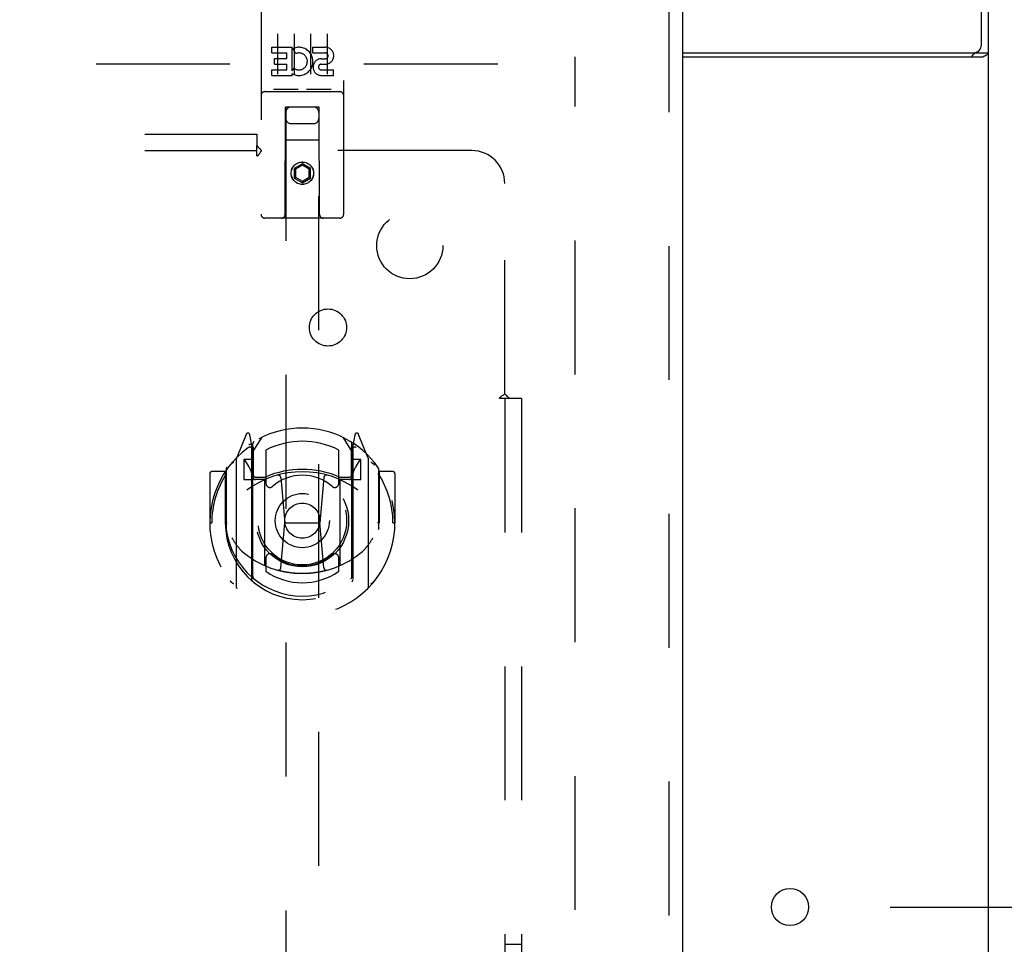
# Model space of a CAD drawing. Header units: inches. Extents: x 0 to 184, y 0 to 119.
# Tile 10 of 20: x 86.71 to 94.16, y 68.49 to 75.48. Entities that reach past the tile are written whole.
import ezdxf

# ---------------------------------------------------------------- set-up
doc = ezdxf.new("R2010")
doc.units = ezdxf.units.IN
doc.header["$LTSCALE"] = 10.121375
doc.header["$MEASUREMENT"] = 0
doc.linetypes.add('HIDDEN', pattern=[0.2, 0.1, -0.1])
doc.layers.get('0').update_dxf_attribs({"linetype": 'CONTINUOUS'})
for name, color, linetype in [('DEFAULT_2', 8, 'HIDDEN'), ('DIMENSIONS', 7, 'CONTINUOUS'), ('DOOR_ASSEMBLY', 7, 'CONTINUOUS'), ('SUBPANEL', 7, 'CONTINUOUS')]:
    doc.layers.add(name, color=color, linetype=linetype)
doc.styles.get("Standard").update_dxf_attribs({"font": 'arial.ttf'})
doc.dimstyles.new('DIMSTYLE_1', dxfattribs={"dimtxt": 0.811875, "dimasz": 1.0825, "dimexe": 0.09, "dimexo": 0.07, "dimgap": 0.0375, "dimtad": 0, "dimtih": 1, "dimtoh": 1, "dimzin": 4, "dimdsep": 46, "dimtxsty": 'Standard', "dimblk": '_FILLED', "dimblk1": '_FILLED', "dimblk2": '_FILLED', "dimcen": 0.09, "dimadec": 3, "dimazin": 1, "dimtfac": 1, "dimtdec": 3, "dimtofl": 0, "dimtmove": 0, "dimatfit": 3, "dimldrblk": '_FILLED', "dimfxl": 0, "dimtolj": 1, "dimtzin": 4, "dimarcsym": 0})

# ---------------------------------------------------------------- blocks, each defined once
blk = doc.blocks.new('_FILLED')
at = {"color": 0, "linetype": 'ByBlock'}
blk.add_solid([(0, 0), (-1, 0.2), (-1, -0.2)], dxfattribs=at)
blk = doc.blocks.new('*D13')
at = {"layer": 'DIMENSIONS', "color": 2, "linetype": 'Continuous'}
for p, q in [((94.6812, 78.6456), (97.1071, 78.6456)), ((96.1329, 78.6456), (96.1329, 74.52)), ((96.1329, 68.7706), (96.1329, 72.8963)), ((93.2932, 68.7706), (97.1071, 68.7706))]:
    blk.add_line(p, q, dxfattribs=at)
at = {"layer": 'DIMENSIONS', "color": 2, "linetype": 'Continuous', "xscale": 1.0825, "yscale": 1.0825, "zscale": 1.0825}
for p, rotation in [((96.1329, 78.6456), 90), ((96.1329, 68.7706), 270)]:
    blk.add_blockref('_FILLED', p, dxfattribs=dict(at, rotation=rotation))
at = {"layer": 'DIMENSIONS', "color": 2, "linetype": 'Continuous', "insert": (96.1329, 74.1141), "char_height": 0.81188, "width": 2.206248, "attachment_point": 2, "line_spacing_factor": 0.9}
blk.add_mtext('9.88', dxfattribs=at)
blk = doc.blocks.new('*D14')
at = {"layer": 'DIMENSIONS', "color": 2, "linetype": 'Continuous'}
for p, q in [((92.5355, 63.4654), (92.5355, 61.5218)), ((92.5355, 62.4961), (90.3705, 62.4961)), ((94.0355, 62.4961), (96.1626, 62.4961))]:
    blk.add_line(p, q, dxfattribs=at)
at = {"layer": 'DIMENSIONS', "color": 2, "linetype": 'Continuous', "xscale": 1.0825, "yscale": 1.0825, "zscale": 1.0825}
blk.add_blockref('_FILLED', (92.5355, 62.4961), dxfattribs=at)
at = {"layer": 'DIMENSIONS', "color": 2, "linetype": 'Continuous', "xscale": 1.0825, "yscale": 1.0825, "zscale": 1.0825, "rotation": 180}
blk.add_blockref('_FILLED', (94.0355, 62.4961), dxfattribs=at)
at = {"layer": 'DIMENSIONS', "color": 2, "linetype": 'Continuous', "insert": (96.5685, 62.902), "char_height": 0.81188, "width": 2.206248, "attachment_point": 1, "line_spacing_factor": 0.9}
blk.add_mtext('1.50', dxfattribs=at)

msp = doc.modelspace()

# ---------------------------------------------------------------- linework, layer by layer
at = {"color": 3, "linetype": 'Continuous'}
for p, q in [((93.9835, 75.2889), (93.9835, 78.6456)), ((94.0355, 10.7496), (94.0355, 78.5416)), ((91.723, 75.2289), (93.9235, 75.2289)), ((91.723, 75.1976), (93.9948, 75.1976))]:
    msp.add_line(p, q, dxfattribs=at)
at = {"color": 7, "linetype": 'Continuous'}
for p, q in [((93.9315, 75.2295), (93.9315, 75.2282)), ((93.9315, 75.2282), (94.0355, 75.2282))]:
    msp.add_line(p, q, dxfattribs=at)
for points in [[(93.9132, 75.1976), (93.9129, 75.1988), (93.9127, 75.2002), (93.9127, 75.2016), (93.9129, 75.2032), (93.9133, 75.2048), (93.914, 75.2064), (93.9149, 75.2081), (93.9161, 75.2096), (93.9173, 75.211), (93.9186, 75.2123), (93.92, 75.2136), (93.9215, 75.2149), (93.9245, 75.2175)], [(93.9245, 75.2175), (93.926, 75.2188), (93.9274, 75.2202), (93.9286, 75.2215), (93.9296, 75.2229), (93.9305, 75.2242), (93.931, 75.2256), (93.9313, 75.2269), (93.9315, 75.2282)]]:
    msp.add_lwpolyline(points, dxfattribs=at)
at = {"color": 3, "linetype": 'Continuous'}
for points in [[(93.9948, 75.1976), (93.9966, 75.1992), (93.9986, 75.2007), (94.001, 75.2023), (94.0037, 75.2038), (94.0065, 75.2053), (94.0095, 75.2068)], [(94.0095, 75.2068), (94.0155, 75.2098), (94.0184, 75.2113), (94.0212, 75.2128), (94.0238, 75.2142), (94.0262, 75.2157), (94.0285, 75.2174), (94.0306, 75.2191), (94.0323, 75.2208), (94.0336, 75.2224), (94.0345, 75.224), (94.0351, 75.2256), (94.0354, 75.227), (94.0355, 75.2282)]]:
    msp.add_lwpolyline(points, dxfattribs=at)
msp.add_circle((92.5355, 68.7706), 0.1405, dxfattribs=at)
msp.add_arc((93.9235, 75.2889), 0.06, 270, 360, dxfattribs=at)
at = {"layer": 'DEFAULT_2', "color": 8, "linetype": 'HIDDEN'}
for p, q in [((56.9245, 75.1456), (90.8965, 75.1456)), ((90.9105, 14.0936), (90.9105, 75.1976))]:
    msp.add_line(p, q, dxfattribs=at)
at = {"layer": 'DOOR_ASSEMBLY', "color": 8, "linetype": 'HIDDEN'}
for p, q in [((88.5355, 75.7331), (88.5355, 74.0081)), ((89.1605, 74.0081), (89.1605, 75.7331)), ((91.619, 75.7916), (91.619, 13.4996)), ((88.6605, 75.372), (88.6605, 75.066)), ((88.7855, 75.372), (88.7855, 75.066)), ((88.9105, 75.372), (88.9105, 75.066)), ((89.0355, 75.372), (89.0355, 75.066)), ((88.6161, 75.2279), (88.6161, 75.2704)), ((88.6161, 75.2704), (88.7722, 75.2704)), ((88.6161, 75.2279), (88.7296, 75.2279)), ((88.7296, 75.1855), (88.7296, 75.2279)), ((88.7722, 75.0928), (88.7722, 75.2704)), ((88.7966, 75.2223), (88.7797, 75.2614)), ((88.9285, 75.2279), (88.9285, 75.2704)), ((88.9285, 75.2704), (89.0209, 75.2704)), ((88.9285, 75.2279), (89.0209, 75.2279)), ((88.6374, 75.143), (88.6374, 75.1855)), ((88.6374, 75.1855), (88.7296, 75.1855)), ((88.6374, 75.143), (88.7296, 75.143)), ((88.7296, 75.0996), (88.7296, 75.143)), ((88.9885, 75.1431), (89.0347, 75.1431)), ((88.9924, 75.184), (89.0209, 75.184)), ((88.6161, 75.0571), (88.6161, 75.0996)), ((88.6161, 75.0996), (88.7296, 75.0996)), ((88.6161, 75.0571), (88.7722, 75.0571)), ((88.7722, 75.0928), (88.7852, 75.1113)), ((88.7722, 75.0571), (88.7722, 75.0694)), ((88.7757, 75.0676), (88.7722, 75.0694)), ((88.9924, 75.0996), (89.0848, 75.0996)), ((88.9924, 75.0571), (89.0848, 75.0571)), ((89.0848, 75.0571), (89.0848, 75.0996)), ((88.5655, 74.9351), (89.1305, 74.9351)), ((88.8091, 74.9511), (88.637, 74.9511)), ((89.0591, 74.9511), (88.887, 74.9511)), ((88.718, 74.0081), (88.7215, 74.8181)), ((88.723, 74.8181), (88.7215, 74.8181)), ((88.723, 74.8181), (88.723, 46.8163)), ((88.973, 74.8181), (88.723, 74.8181)), ((88.973, 46.8163), (88.973, 74.8181)), ((88.9745, 74.8181), (88.973, 74.8181)), ((88.978, 74.0081), (88.9745, 74.8181)), ((88.763, 74.6931), (88.933, 74.6931)), ((88.9755, 74.5681), (88.7204, 74.5681)), ((88.848, 74.39), (88.7855, 74.3539)), ((88.848, 74.39), (88.848, 74.3784)), ((88.9105, 74.3539), (88.848, 74.39)), ((88.7855, 74.3539), (88.7855, 74.2817)), ((88.7855, 74.3539), (88.7955, 74.3481)), ((88.848, 74.3784), (88.7955, 74.3481)), ((88.7955, 74.3481), (88.7955, 74.2875)), ((88.9005, 74.3481), (88.848, 74.3784)), ((88.9105, 74.3539), (88.9005, 74.3481)), ((88.9005, 74.2875), (88.9005, 74.3481)), ((88.9105, 74.2817), (88.9105, 74.3539)), ((88.7855, 74.2817), (88.7955, 74.2875)), ((88.7855, 74.2817), (88.848, 74.2457)), ((88.7955, 74.2875), (88.848, 74.2572)), ((88.848, 74.2572), (88.9005, 74.2875)), ((88.848, 74.2457), (88.9105, 74.2817)), ((88.848, 74.2457), (88.848, 74.2572)), ((88.9105, 74.2817), (88.9005, 74.2875)), ((89.1305, 73.9781), (88.5655, 73.9781)), ((88.4225, 72.344), (88.3523, 72.1685)), ((88.4655, 72.2604), (88.4512, 72.341)), ((88.473, 72.2132), (88.543, 72.3222)), ((89.153, 72.3222), (89.223, 72.2132)), ((89.2447, 72.341), (89.2305, 72.2604)), ((89.3436, 72.1685), (89.2734, 72.344)), ((88.4442, 72.2639), (88.4439, 72.2638)), ((88.4442, 72.2639), (88.4439, 72.2638)), ((88.4446, 72.2643), (88.4442, 72.2639)), ((88.4655, 71.2442), (88.4655, 72.2604)), ((88.473, 71.269), (88.473, 72.2721)), ((88.4755, 72.2474), (88.4755, 72.0401)), ((88.573, 72.2254), (88.573, 71.9727)), ((89.123, 71.9727), (89.123, 72.2254)), ((89.2205, 72.0401), (89.2205, 72.2474)), ((89.223, 71.269), (89.223, 72.2721)), ((89.2305, 72.2604), (89.2305, 71.2442)), ((89.252, 72.2638), (89.2475, 72.2669)), ((88.348, 72.1579), (88.348, 71.1904)), ((88.4055, 72.1532), (88.4055, 72.0032)), ((88.473, 72.1532), (88.4055, 72.1532)), ((89.2905, 72.1532), (89.223, 72.1532)), ((89.2905, 72.0032), (89.2905, 72.1532)), ((89.348, 71.1904), (89.348, 72.1579)), ((88.273, 72.085), (88.273, 71.6275)), ((88.4137, 72.1455), (88.4432, 72.0996)), ((89.2527, 72.0996), (89.2822, 72.1455)), ((89.423, 72.085), (89.423, 71.6275)), ((88.148, 72.0473), (88.148, 71.6741)), ((88.2655, 72.0623), (88.163, 72.0623)), ((88.2655, 72.0623), (88.2655, 71.6741)), ((88.2735, 72.0473), (88.2655, 72.0623)), ((88.4055, 72.0032), (88.4655, 72.0032)), ((88.5655, 72.0021), (88.493, 72.0021)), ((88.4955, 72.0201), (88.5613, 72.0201)), ((88.6849, 72.0183), (88.7155, 71.6741)), ((89.011, 72.0183), (88.9805, 71.6741)), ((89.203, 72.0021), (89.1305, 72.0021)), ((89.1346, 72.0201), (89.2005, 72.0201)), ((89.2305, 72.0032), (89.2905, 72.0032)), ((89.4305, 72.0623), (89.4224, 72.0473)), ((89.4305, 71.6741), (89.4305, 72.0623)), ((89.533, 72.0623), (89.4305, 72.0623)), ((89.548, 72.0473), (89.548, 71.6741)), ((88.5655, 71.361), (88.5655, 71.9922)), ((89.1305, 71.9922), (89.1305, 71.361)), ((88.148, 71.6741), (88.163, 71.6741)), ((88.2655, 71.6741), (88.2805, 71.6742)), ((88.273, 71.6275), (88.2731, 71.6248)), ((88.6853, 71.3348), (88.7155, 71.6741)), ((88.7155, 71.6741), (88.9805, 71.6741)), ((89.0106, 71.3348), (88.9805, 71.6741)), ((89.4305, 71.6741), (89.4155, 71.6742)), ((89.423, 71.6275), (89.4228, 71.6248)), ((89.533, 71.6741), (89.548, 71.6741)), ((88.573, 71.4115), (88.573, 71.3087)), ((89.123, 71.3087), (89.123, 71.4115))]:
    msp.add_line(p, q, dxfattribs=at)
at = {"layer": 'DOOR_ASSEMBLY', "color": 3, "linetype": 'Continuous'}
msp.add_line((91.723, 75.7916), (91.723, 13.4996), dxfattribs=at)
at = {"layer": 'DOOR_ASSEMBLY', "color": 8, "linetype": 'HIDDEN'}
for points in [[(88.637, 74.9511), (88.6368, 74.9511), (88.6366, 74.9511), (88.6364, 74.9511), (88.6362, 74.9511), (88.636, 74.9512), (88.6358, 74.9512), (88.6356, 74.9512), (88.6354, 74.9512), (88.6352, 74.9512), (88.6351, 74.9512), (88.6349, 74.9512), (88.6347, 74.9512), (88.6345, 74.9513), (88.6344, 74.9513), (88.6342, 74.9513), (88.634, 74.9513), (88.6339, 74.9513), (88.6337, 74.9514), (88.6336, 74.9514), (88.6334, 74.9514), (88.6333, 74.9514), (88.6331, 74.9515), (88.633, 74.9515), (88.6329, 74.9515), (88.6327, 74.9515), (88.6326, 74.9516), (88.6325, 74.9516), (88.6323, 74.9516), (88.6322, 74.9517), (88.6321, 74.9517), (88.632, 74.9517), (88.6318, 74.9518), (88.6317, 74.9518), (88.6316, 74.9518), (88.6315, 74.9519), (88.6314, 74.9519), (88.6313, 74.952), (88.6312, 74.952), (88.6311, 74.952), (88.631, 74.9521), (88.6309, 74.9521), (88.6308, 74.9522), (88.6307, 74.9522), (88.6306, 74.9523), (88.6305, 74.9523), (88.6305, 74.9523)], [(88.8155, 74.9523), (88.8154, 74.9523), (88.8153, 74.9522), (88.8152, 74.9522), (88.8151, 74.9522), (88.815, 74.9521), (88.8149, 74.9521), (88.8148, 74.952), (88.8147, 74.952), (88.8146, 74.952), (88.8145, 74.9519), (88.8144, 74.9519), (88.8143, 74.9518), (88.8142, 74.9518), (88.8141, 74.9518), (88.8139, 74.9517), (88.8138, 74.9517), (88.8137, 74.9517), (88.8136, 74.9516), (88.8134, 74.9516), (88.8133, 74.9516), (88.8132, 74.9515), (88.813, 74.9515), (88.8129, 74.9515), (88.8128, 74.9515), (88.8126, 74.9514), (88.8125, 74.9514), (88.8123, 74.9514), (88.8122, 74.9514), (88.812, 74.9513), (88.8119, 74.9513), (88.8117, 74.9513), (88.8115, 74.9513), (88.8114, 74.9513), (88.8112, 74.9512), (88.811, 74.9512), (88.8108, 74.9512), (88.8107, 74.9512), (88.8105, 74.9512), (88.8103, 74.9512), (88.8101, 74.9512), (88.8099, 74.9512), (88.8097, 74.9511), (88.8095, 74.9511), (88.8093, 74.9511), (88.8091, 74.9511)], [(88.887, 74.9511), (88.8868, 74.9511), (88.8866, 74.9511), (88.8864, 74.9511), (88.8862, 74.9511), (88.886, 74.9512), (88.8858, 74.9512), (88.8856, 74.9512), (88.8854, 74.9512), (88.8852, 74.9512), (88.8851, 74.9512), (88.8849, 74.9512), (88.8847, 74.9512), (88.8845, 74.9513), (88.8844, 74.9513), (88.8842, 74.9513), (88.884, 74.9513), (88.8839, 74.9513), (88.8837, 74.9514), (88.8836, 74.9514), (88.8834, 74.9514), (88.8833, 74.9514), (88.8831, 74.9515), (88.883, 74.9515), (88.8829, 74.9515), (88.8827, 74.9515), (88.8826, 74.9516), (88.8825, 74.9516), (88.8823, 74.9516), (88.8822, 74.9517), (88.8821, 74.9517), (88.882, 74.9517), (88.8819, 74.9518), (88.8817, 74.9518), (88.8816, 74.9518), (88.8815, 74.9519), (88.8814, 74.9519), (88.8813, 74.952), (88.8812, 74.952), (88.8811, 74.952), (88.881, 74.9521), (88.8809, 74.9521), (88.8808, 74.9522), (88.8807, 74.9522), (88.8806, 74.9522), (88.8805, 74.9523), (88.8805, 74.9523)], [(89.0655, 74.9523), (89.0654, 74.9523), (89.0653, 74.9523), (89.0652, 74.9522), (89.0651, 74.9522), (89.065, 74.9521), (89.0649, 74.9521), (89.0648, 74.952), (89.0647, 74.952), (89.0646, 74.952), (89.0645, 74.9519), (89.0644, 74.9519), (89.0643, 74.9518), (89.0642, 74.9518), (89.0641, 74.9518), (89.0639, 74.9517), (89.0638, 74.9517), (89.0637, 74.9517), (89.0636, 74.9516), (89.0635, 74.9516), (89.0633, 74.9516), (89.0632, 74.9515), (89.0631, 74.9515), (89.0629, 74.9515), (89.0628, 74.9515), (89.0626, 74.9514), (89.0625, 74.9514), (89.0623, 74.9514), (89.0622, 74.9514), (89.062, 74.9513), (89.0619, 74.9513), (89.0617, 74.9513), (89.0615, 74.9513), (89.0614, 74.9513), (89.0612, 74.9512), (89.061, 74.9512), (89.0608, 74.9512), (89.0607, 74.9512), (89.0605, 74.9512), (89.0603, 74.9512), (89.0601, 74.9512), (89.0599, 74.9512), (89.0597, 74.9511), (89.0595, 74.9511), (89.0593, 74.9511), (89.0591, 74.9511)], [(88.3026, 72.1129), (88.3033, 72.1138), (88.3039, 72.1146), (88.3047, 72.1154), (88.3054, 72.1162), (88.3061, 72.117), (88.3068, 72.1178), (88.3076, 72.1186), (88.3083, 72.1194), (88.3091, 72.1201), (88.3098, 72.1209), (88.3106, 72.1216), (88.3114, 72.1223), (88.3122, 72.123), (88.313, 72.1237), (88.3138, 72.1244), (88.3146, 72.1251), (88.3154, 72.1257), (88.3162, 72.1264), (88.3171, 72.127), (88.3179, 72.1276), (88.3187, 72.1282), (88.3196, 72.1288), (88.3205, 72.1294), (88.3213, 72.13), (88.3222, 72.1305), (88.3231, 72.131), (88.324, 72.1316), (88.3249, 72.1321), (88.3258, 72.1325), (88.3267, 72.133), (88.3276, 72.1335), (88.3285, 72.1339), (88.3294, 72.1344), (88.3304, 72.1348)], [(89.3655, 72.1348), (89.3665, 72.1344), (89.3674, 72.1339), (89.3683, 72.1335), (89.3692, 72.133), (89.3702, 72.1325), (89.3711, 72.1321), (89.3719, 72.1316), (89.3728, 72.131), (89.3737, 72.1305), (89.3746, 72.13), (89.3755, 72.1294), (89.3763, 72.1288), (89.3772, 72.1282), (89.378, 72.1276), (89.3789, 72.127), (89.3797, 72.1264), (89.3805, 72.1257), (89.3813, 72.1251), (89.3821, 72.1244), (89.3829, 72.1237), (89.3837, 72.123), (89.3845, 72.1223), (89.3853, 72.1216), (89.3861, 72.1209), (89.3869, 72.1201), (89.3876, 72.1194), (89.3884, 72.1186), (89.3891, 72.1178), (89.3898, 72.117), (89.3905, 72.1162), (89.3913, 72.1154), (89.392, 72.1146), (89.3927, 72.1138), (89.3933, 72.1129)], [(88.3155, 71.5607), (88.3186, 71.5555), (88.3216, 71.5504), (88.3246, 71.5456), (88.3274, 71.541), (88.3302, 71.5366), (88.333, 71.5323), (88.3356, 71.5283), (88.3383, 71.5244), (88.3408, 71.5206), (88.3433, 71.517), (88.3457, 71.5135), (88.3481, 71.5102), (88.3505, 71.507), (88.3528, 71.5039), (88.355, 71.501), (88.3572, 71.4981), (88.3594, 71.4954), (88.3615, 71.4927), (88.3636, 71.4902), (88.3657, 71.4877), (88.3677, 71.4853), (88.3697, 71.4831), (88.3716, 71.4809), (88.3735, 71.4788), (88.3754, 71.4768), (88.3772, 71.4748), (88.379, 71.4729), (88.3807, 71.4711), (88.3825, 71.4694), (88.3842, 71.4678), (88.3858, 71.4662), (88.3874, 71.4646), (88.389, 71.4632), (88.3906, 71.4618), (88.3921, 71.4604), (88.3936, 71.4591)], [(89.3023, 71.4591), (89.3038, 71.4604), (89.3053, 71.4617), (89.3069, 71.4631), (89.3085, 71.4646), (89.3101, 71.4661), (89.3117, 71.4677), (89.3134, 71.4694), (89.3152, 71.4711), (89.3169, 71.4729), (89.3187, 71.4748), (89.3205, 71.4767), (89.3224, 71.4788), (89.3243, 71.4809), (89.3262, 71.4831), (89.3282, 71.4853), (89.3302, 71.4877), (89.3323, 71.4901), (89.3343, 71.4927), (89.3365, 71.4953), (89.3386, 71.4981), (89.3409, 71.5009), (89.3431, 71.5039), (89.3454, 71.507), (89.3477, 71.5102), (89.3501, 71.5135), (89.3526, 71.517), (89.3551, 71.5206), (89.3576, 71.5243), (89.3603, 71.5282), (89.3629, 71.5323), (89.3657, 71.5365), (89.3685, 71.541), (89.3713, 71.5456), (89.3743, 71.5504), (89.3773, 71.5555), (89.3805, 71.5607)], [(89.0359, 71.3173), (89.0305, 71.3159), (89.0251, 71.3144), (89.0197, 71.313), (89.0142, 71.3117), (89.0088, 71.3104), (89.0034, 71.3091), (88.9979, 71.3079), (88.9924, 71.3067), (88.9869, 71.3056), (88.9815, 71.3045), (88.976, 71.3034), (88.9704, 71.3024), (88.9649, 71.3015), (88.9594, 71.3006), (88.9539, 71.2997), (88.9483, 71.2989), (88.9428, 71.2981), (88.9373, 71.2974), (88.9317, 71.2967), (88.9261, 71.296), (88.9206, 71.2954), (88.915, 71.2949), (88.9094, 71.2943), (88.9039, 71.2939), (88.8983, 71.2934), (88.8927, 71.2931), (88.8871, 71.2927), (88.8815, 71.2924), (88.8759, 71.2922), (88.8703, 71.292), (88.8647, 71.2918), (88.8591, 71.2917), (88.8536, 71.2917), (88.848, 71.2916), (88.8424, 71.2917), (88.8368, 71.2917), (88.8312, 71.2918), (88.8256, 71.292), (88.82, 71.2922), (88.8144, 71.2924), (88.8088, 71.2927), (88.8032, 71.2931), (88.7976, 71.2934), (88.792, 71.2939), (88.7865, 71.2943), (88.7809, 71.2949), (88.7753, 71.2954), (88.7698, 71.296), (88.7642, 71.2967), (88.7587, 71.2974), (88.7531, 71.2981), (88.7476, 71.2989), (88.742, 71.2997), (88.7365, 71.3006), (88.731, 71.3015), (88.7255, 71.3024), (88.72, 71.3034), (88.7145, 71.3045), (88.709, 71.3056), (88.7035, 71.3067), (88.698, 71.3079), (88.6926, 71.3091), (88.6871, 71.3104), (88.6817, 71.3117), (88.6762, 71.313), (88.6708, 71.3144), (88.6654, 71.3159), (88.66, 71.3173)], [(88.3304, 71.2135), (88.3294, 71.2139), (88.3285, 71.2143), (88.3276, 71.2148), (88.3267, 71.2152), (88.3258, 71.2157), (88.3249, 71.2162), (88.324, 71.2167), (88.3231, 71.2172), (88.3222, 71.2178), (88.3213, 71.2183), (88.3204, 71.2189), (88.3196, 71.2195), (88.3187, 71.22), (88.3179, 71.2206), (88.317, 71.2213), (88.3162, 71.2219), (88.3154, 71.2225), (88.3146, 71.2232), (88.3138, 71.2239), (88.313, 71.2245), (88.3122, 71.2252), (88.3114, 71.2259), (88.3106, 71.2267), (88.3098, 71.2274), (88.3091, 71.2281), (88.3083, 71.2289), (88.3076, 71.2297), (88.3068, 71.2304), (88.3061, 71.2312), (88.3054, 71.232), (88.3047, 71.2328), (88.3039, 71.2337), (88.3033, 71.2345), (88.3026, 71.2353)], [(89.3933, 71.2353), (89.3927, 71.2345), (89.392, 71.2337), (89.3913, 71.2328), (89.3905, 71.232), (89.3898, 71.2312), (89.3891, 71.2304), (89.3884, 71.2297), (89.3876, 71.2289), (89.3869, 71.2281), (89.3861, 71.2274), (89.3853, 71.2267), (89.3845, 71.2259), (89.3837, 71.2252), (89.3829, 71.2245), (89.3821, 71.2239), (89.3813, 71.2232), (89.3805, 71.2225), (89.3797, 71.2219), (89.3789, 71.2213), (89.378, 71.2206), (89.3772, 71.22), (89.3763, 71.2195), (89.3755, 71.2189), (89.3746, 71.2183), (89.3737, 71.2178), (89.3728, 71.2172), (89.3719, 71.2167), (89.3711, 71.2162), (89.3702, 71.2157), (89.3692, 71.2152), (89.3683, 71.2148), (89.3674, 71.2143), (89.3665, 71.2139), (89.3655, 71.2135)]]:
    msp.add_lwpolyline(points, dxfattribs=at)
for centre, radius in [((88.848, 74.3181), 0.085), ((88.848, 74.3181), 0.0845), ((88.848, 71.6921), 0.35), ((88.848, 71.6921), 0.335), ((88.848, 71.6921), 0.205), ((88.848, 71.6921), 0.133)]:
    msp.add_circle(centre, radius, dxfattribs=at)
for centre, radius, start, end in [((88.822, 75.1636), 0.1065, 244.26362, 113.40274), ((88.822, 75.1636), 0.0639, 234.88948, 113.40261), ((89.021, 75.206), 0.0644, 282.29948, 90.07752), ((89.0209, 75.206), 0.0219, 269.90115, 90), ((88.9924, 75.1206), 0.0635, 90, 270), ((88.9924, 75.1215), 0.0219, 100.307, 270), ((88.5655, 74.9051), 0.03, 90, 180), ((89.1305, 74.9051), 0.03, 0, 90), ((88.763, 74.7781), 0.04, 90, 180), ((88.933, 74.7781), 0.04, 0, 90), ((88.763, 74.7331), 0.04, 180, 270), ((88.933, 74.7331), 0.04, 270, 360), ((88.5655, 74.0081), 0.03, 180, 270), ((88.688, 74.0081), 0.03, 270, 360), ((89.008, 74.0081), 0.03, 180, 270), ((89.1305, 74.0081), 0.03, 270, 360), ((88.848, 71.6921), 0.7, 35.29614, 144.70386), ((88.4365, 72.3384), 0.015, 10, 158.19585), ((89.2594, 72.3384), 0.015, 21.80415, 170), ((88.848, 71.6741), 0.7, 125.51263, 54.48737), ((88.453, 72.2276), 0.02, 0, 125.51263), ((88.4555, 72.2474), 0.02, 0, 125.25426), ((88.493, 72.2721), 0.02, 121.4688, 179.99919), ((88.848, 71.6921), 0.6, 62.72039, 117.27961), ((89.203, 72.2721), 0.02, 0, 58.52955), ((89.2405, 72.2474), 0.02, 54.74574, 180), ((89.243, 72.2276), 0.02, 54.48737, 180), ((88.363, 72.1579), 0.015, 135.07479, 180), ((88.418, 72.1482), 0.005, 90, 212.67924), ((89.278, 72.1482), 0.005, 327.32076, 90), ((89.333, 72.1579), 0.015, 0, 44.92521), ((88.293, 72.085), 0.02, 144.70386, 180), ((88.285, 71.9981), 0.188, 0, 32.67924), ((88.848, 71.3796), 0.7, 66.53604, 113.46396), ((89.411, 71.9981), 0.188, 147.32076, 180), ((89.403, 72.085), 0.02, 0, 35.29614), ((88.163, 72.0473), 0.015, 90, 180), ((88.848, 71.6741), 0.685, 146.98851, 180), ((88.848, 71.3616), 0.7, 53.23192, 126.76808), ((88.493, 72.0221), 0.02, 180, 270), ((88.4955, 72.0401), 0.02, 180, 270), ((88.5613, 72.0401), 0.02, 270, 293.46396), ((88.5805, 71.9922), 0.015, 112.9863, 180), ((88.848, 71.6921), 0.3425, 48.87392, 131.12608), ((88.6649, 72.0165), 0.02, 5.07961, 105.6131), ((89.031, 72.0165), 0.02, 74.3869, 174.92039), ((89.1155, 71.9922), 0.015, 0, 67.0137), ((89.1346, 72.0401), 0.02, 246.53604, 270), ((89.2005, 72.0401), 0.02, 270, 360), ((89.203, 72.0221), 0.02, 270, 360), ((88.848, 71.6741), 0.685, 0, 33.01149), ((89.533, 72.0473), 0.015, 0, 90), ((88.603, 71.9727), 0.03, 180, 311.12608), ((89.093, 71.9727), 0.03, 228.87392, 360), ((88.848, 71.6766), 0.5825, 180.24643, 359.75357), ((88.293, 71.6275), 0.02, 180, 187.66218), ((89.403, 71.6275), 0.02, 352.33782, 360), ((88.848, 71.7021), 0.58, 187.66218, 352.33782), ((88.848, 71.9916), 0.7, 229.52902, 310.47098), ((88.603, 71.4115), 0.03, 48.87392, 180), ((88.848, 71.6921), 0.3425, 228.87392, 311.12608), ((89.093, 71.4115), 0.03, 0, 131.12608), ((88.5805, 71.361), 0.015, 180, 247.0137), ((88.6654, 71.3366), 0.02, 254.42484, 354.92039), ((89.0305, 71.3366), 0.02, 185.07961, 285.57516), ((89.1155, 71.361), 0.015, 292.9863, 360), ((88.493, 71.269), 0.02, 180, 230.65944), ((88.848, 71.7021), 0.48, 235.04613, 304.95387), ((89.203, 71.269), 0.02, 309.33785, 359.99835), ((88.363, 71.1904), 0.015, 180, 224.92521), ((88.4805, 71.2442), 0.015, 180, 229.64129), ((89.2155, 71.2442), 0.015, 310.35871, 360), ((89.333, 71.1904), 0.015, 315.07479, 360)]:
    msp.add_arc(centre, radius, start, end, dxfattribs=at)
at = {"layer": 'SUBPANEL', "color": 8, "linetype": 'HIDDEN'}
for p, q in [((59.3167, 74.6144), (88.5042, 74.6144)), ((88.5042, 74.6144), (88.5042, 74.5279)), ((59.3167, 74.4894), (88.5042, 74.4894)), ((88.5042, 74.4485), (88.5042, 74.5279)), ((90.1292, 74.4894), (88.5396, 74.4894)), ((90.3792, 72.6497), (90.3792, 74.2394)), ((90.4177, 72.6144), (90.3383, 72.6144)), ((90.3792, 72.6144), (90.3792, 16.6769)), ((90.3979, 72.6314), (90.3915, 72.6379)), ((90.5042, 72.6144), (90.4177, 72.6144)), ((90.5042, 72.6144), (90.5042, 16.6769)), ((90.3792, 68.4894), (90.5042, 68.4894))]:
    msp.add_line(p, q, dxfattribs=at)
for points in [[(88.5042, 74.5279), (88.5058, 74.5258), (88.5074, 74.5237), (88.5089, 74.5216), (88.5105, 74.5197), (88.5121, 74.5178), (88.5136, 74.516), (88.5151, 74.5143), (88.5167, 74.5127), (88.5182, 74.5111), (88.5197, 74.5096), (88.5212, 74.5081)], [(88.5042, 74.4485), (88.506, 74.4492), (88.5077, 74.4499), (88.5093, 74.4508), (88.5109, 74.4517), (88.5125, 74.4528), (88.514, 74.454), (88.5155, 74.4553), (88.5171, 74.4568), (88.5185, 74.4584), (88.5199, 74.4601), (88.5213, 74.4619), (88.5226, 74.4638), (88.524, 74.4658), (88.5253, 74.4679), (88.5266, 74.4701), (88.5294, 74.4747)], [(88.5212, 74.5081), (88.5278, 74.5016), (88.5297, 74.4997), (88.5315, 74.4979), (88.5333, 74.496), (88.5351, 74.4942), (88.5367, 74.4925), (88.5382, 74.4908), (88.5396, 74.4894)], [(88.5294, 74.4747), (88.5308, 74.4771), (88.5323, 74.4794), (88.5338, 74.4817), (88.5353, 74.4839), (88.5367, 74.4859), (88.5382, 74.4877), (88.5396, 74.4894)], [(90.3383, 72.6144), (90.339, 72.6162), (90.3398, 72.6179), (90.3406, 72.6195), (90.3415, 72.6211), (90.3426, 72.6226), (90.3438, 72.6242), (90.3451, 72.6257), (90.3466, 72.6272), (90.3482, 72.6287), (90.3499, 72.6301), (90.3517, 72.6315), (90.3536, 72.6328), (90.3556, 72.6341), (90.3577, 72.6355), (90.3599, 72.6368)], [(90.3599, 72.6368), (90.3645, 72.6396), (90.3669, 72.641), (90.3692, 72.6425), (90.3715, 72.644), (90.3737, 72.6454), (90.3757, 72.6469), (90.3775, 72.6483), (90.3792, 72.6497)], [(90.3915, 72.6379), (90.3896, 72.6398), (90.3877, 72.6417), (90.3858, 72.6435), (90.384, 72.6452), (90.3823, 72.6469), (90.3807, 72.6484), (90.3792, 72.6497)], [(90.4177, 72.6144), (90.4156, 72.616), (90.4135, 72.6175), (90.4114, 72.6191), (90.4095, 72.6207), (90.4076, 72.6222), (90.4058, 72.6238), (90.4042, 72.6253), (90.4025, 72.6268), (90.401, 72.6284), (90.3994, 72.6299), (90.3979, 72.6314)]]:
    msp.add_lwpolyline(points, dxfattribs=at)
for centre, radius in [((89.6605, 73.7706), 0.25), ((89.0417, 73.1519), 0.1405)]:
    msp.add_circle(centre, radius, dxfattribs=at)
msp.add_arc((90.1292, 74.2394), 0.25, 0, 90, dxfattribs=at)

# ---------------------------------------------------------------- dimensions: what is measured, and where the dimension line sits
at = {"layer": 'DIMENSIONS', "color": 2, "linetype": 'Continuous'}
for base, p1, p2, angle, picture, middle in [((96.1328552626, 68.7706338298), (94.611204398, 78.6456338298), (93.223204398, 68.7706338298), 270, '*D13', (96.1287845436, 73.7036061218)), ((92.5355, 62.4961), (94.0355, 75.1976), (92.5355, 61.4518), 180, '*D14', (97.7068, 62.4915))]:
    dim = msp.add_linear_dim(base=base, p1=p1, p2=p2, angle=angle, dimstyle='DIMSTYLE_1', dxfattribs=at)
    dim.commit()
    dim.dimension.update_dxf_attribs({"geometry": picture, "text_midpoint": middle, "dimtype": 160})

doc.saveas('drawing.dxf')
